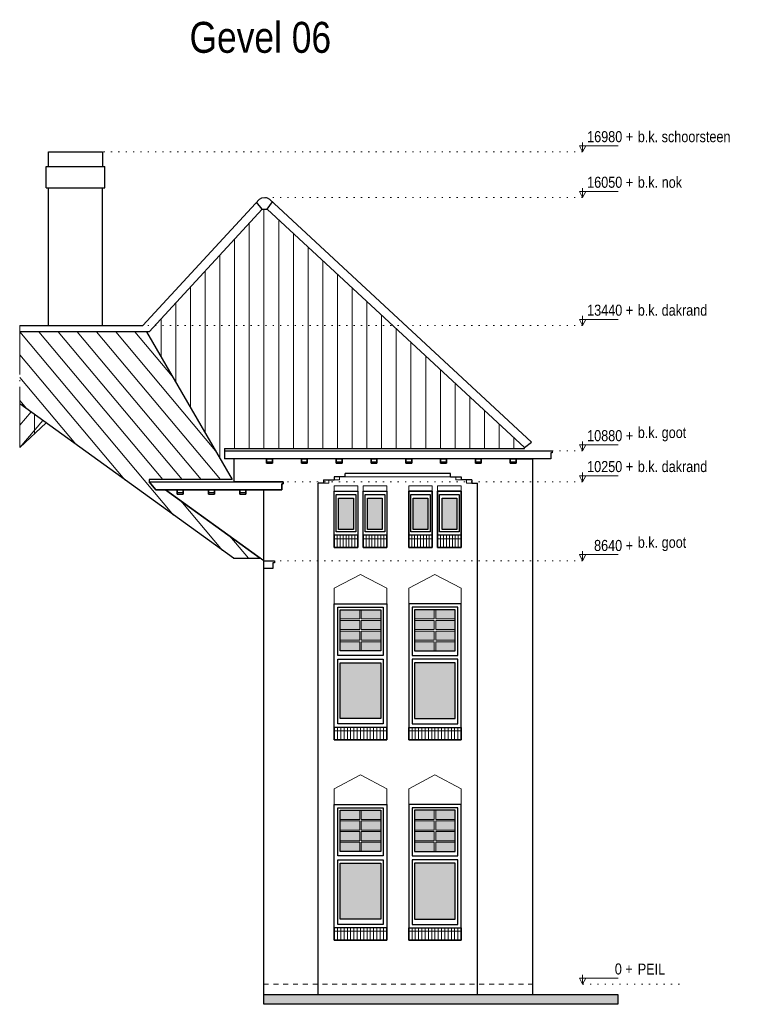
# Model space of a CAD drawing. Extents: x -59835 to 57885, y -767 to 224044.
# Tile 31 of 51: x -959 to 13991, y 139994 to 160081. Entities that reach past the tile are written whole.
import ezdxf

# ---------------------------------------------------------------- set-up
doc = ezdxf.new("R2010")
doc.units = 0
doc.header["$MEASUREMENT"] = 0
for name, pattern in [('DASHDOT', [1250, 1000, -112.5, 25, -112.5]), ('DASHED', [200, 100, -100]), ('DOT', [150, 25, -125])]:
    doc.linetypes.add(name, pattern=pattern)
for name, color, linetype in [('101 - TEKSTEN', 7, 'Continuous'), ('102 - MAATVOERING', 7, 'Continuous'), ('21 - BUITENWANDEN', 92, 'Continuous'), ('27 - DAKEN', 92, 'Continuous'), ('31 - BUITENKOZIJNEN', 7, 'Continuous'), ('31.1 - ARCERING', 7, 'Continuous'), ('52 - AFVOERVOORZIENINGEN', 92, 'Continuous'), ('90 - TERREIN', 7, 'Continuous')]:
    doc.layers.add(name, color=color, linetype=linetype)

msp = doc.modelspace()

# ---------------------------------------------------------------- hatches: boundary and pattern name
at = {"layer": '27 - DAKEN', "linetype": 'Continuous', "lineweight": 13}
h = msp.add_hatch(dxfattribs=at)
h.set_pattern_fill("~A--G'$~", color=253, style=0, pattern_type=0)
h.set_pattern_definition([(90, (1626, 153713), (-300, -1e-05), [])])
h.paths.add_polyline_path([(1626, 153713), (1681, 153713), (3991.625, 156218), (4093, 156216.375), (9341, 151352.625), (9341, 151333), (3220, 151333), (3220, 151123), (3420, 151123), (3420, 150703), (3379, 150703)], flags=0)
h = msp.add_hatch(dxfattribs=at)
h.set_pattern_fill("~A--G'$~", color=253, style=0, pattern_type=0)
h.set_pattern_definition([(130.0376, (-959, 153713), (-229.687, -192.987), [])])
h.paths.add_polyline_path([(-959, 153713), (1626, 153713), (3379, 150703), (1684, 150703), (1684, 150653), (1817, 150493), (2015.5, 150493), (3950.875, 149093), (3400.875, 149093), (-959, 152246.8125)], flags=0)
h = msp.add_hatch(dxfattribs=at)
h.set_pattern_fill("~A--G'$~", color=253, style=0, pattern_type=0)
h.set_pattern_definition([(90, (-959, 151354), (-300, -1e-05), [])])
h.paths.add_polyline_path([(-959, 151354), (-959, 152246.8125), (-421, 151857.625)], flags=0)
h = msp.add_hatch(dxfattribs=at)
h.set_pattern_fill("~A--G'$~", color=253, style=0, pattern_type=0)
h.set_pattern_definition([(229.096, (-959, 151354), (226.74, -196.44), [])])
h.paths.add_polyline_path([(-959, 151354), (-959, 152246.8125), (-421, 151857.625)], flags=0)
at = {"layer": '31.1 - ARCERING', "linetype": 'Continuous', "lineweight": 5}
for points in [[(5550, 149683), (5550, 150323), (5850, 150323), (5850, 149683)], [(5550, 149683), (5550, 150323), (5850, 150323), (5850, 149683)], [(6140, 149683), (6140, 150323), (6440, 150323), (6440, 149683)], [(6140, 149683), (6140, 150323), (6440, 150323), (6440, 149683)], [(7070, 149683), (7070, 150323), (7370, 150323), (7370, 149683)], [(7070, 149683), (7070, 150323), (7370, 150323), (7370, 149683)], [(7660, 149683), (7660, 150323), (7960, 150323), (7960, 149683)], [(7660, 149683), (7660, 150323), (7960, 150323), (7960, 149683)], [(5580, 147855.5), (5580, 148043), (5980, 148043), (5980, 147855.5)], [(5580, 147855.5), (5580, 148043), (5980, 148043), (5980, 147855.5)], [(6010, 147855.5), (6010, 148043), (6410, 148043), (6410, 147855.5)], [(6010, 147855.5), (6010, 148043), (6410, 148043), (6410, 147855.5)], [(7500, 147855.5), (7500, 148043), (7100, 148043), (7100, 147855.5)], [(7500, 147855.5), (7500, 148043), (7100, 148043), (7100, 147855.5)], [(7930, 147855.5), (7930, 148043), (7530, 148043), (7530, 147855.5)], [(7930, 147855.5), (7930, 148043), (7530, 148043), (7530, 147855.5)], [(5580, 147638), (5580, 147825.5), (5980, 147825.5), (5980, 147638)], [(5580, 147638), (5580, 147825.5), (5980, 147825.5), (5980, 147638)], [(6010, 147638), (6010, 147825.5), (6410, 147825.5), (6410, 147638)], [(6010, 147638), (6010, 147825.5), (6410, 147825.5), (6410, 147638)], [(7500, 147638), (7500, 147825.5), (7100, 147825.5), (7100, 147638)], [(7500, 147638), (7500, 147825.5), (7100, 147825.5), (7100, 147638)], [(7930, 147638), (7930, 147825.5), (7530, 147825.5), (7530, 147638)], [(7930, 147638), (7930, 147825.5), (7530, 147825.5), (7530, 147638)], [(5580, 147420.5), (5580, 147608), (5980, 147608), (5980, 147420.5)], [(5580, 147420.5), (5580, 147608), (5980, 147608), (5980, 147420.5)], [(6010, 147420.5), (6010, 147608), (6410, 147608), (6410, 147420.5)], [(6010, 147420.5), (6010, 147608), (6410, 147608), (6410, 147420.5)], [(7500, 147420.5), (7500, 147608), (7100, 147608), (7100, 147420.5)], [(7500, 147420.5), (7500, 147608), (7100, 147608), (7100, 147420.5)], [(7930, 147420.5), (7930, 147608), (7530, 147608), (7530, 147420.5)], [(7930, 147420.5), (7930, 147608), (7530, 147608), (7530, 147420.5)], [(5580, 147203), (5580, 147390.5), (5980, 147390.5), (5980, 147203)], [(5580, 147203), (5580, 147390.5), (5980, 147390.5), (5980, 147203)], [(6010, 147203), (6010, 147390.5), (6410, 147390.5), (6410, 147203)], [(6010, 147203), (6010, 147390.5), (6410, 147390.5), (6410, 147203)], [(7500, 147203), (7500, 147390.5), (7100, 147390.5), (7100, 147203)], [(7500, 147203), (7500, 147390.5), (7100, 147390.5), (7100, 147203)], [(7930, 147203), (7930, 147390.5), (7530, 147390.5), (7530, 147203)], [(7930, 147203), (7930, 147390.5), (7530, 147390.5), (7530, 147203)], [(5580, 145823), (5580, 146963), (6410, 146963), (6410, 145823)], [(5580, 145823), (5580, 146963), (6410, 146963), (6410, 145823)], [(7930, 145823), (7930, 146963), (7100, 146963), (7100, 145823)], [(7930, 145823), (7930, 146963), (7100, 146963), (7100, 145823)], [(5580, 143765.5), (5580, 143953), (5980, 143953), (5980, 143765.5)], [(5580, 143765.5), (5580, 143953), (5980, 143953), (5980, 143765.5)], [(6010, 143765.5), (6010, 143953), (6410, 143953), (6410, 143765.5)], [(6010, 143765.5), (6010, 143953), (6410, 143953), (6410, 143765.5)], [(7500, 143765.5), (7500, 143953), (7100, 143953), (7100, 143765.5)], [(7500, 143765.5), (7500, 143953), (7100, 143953), (7100, 143765.5)], [(7930, 143765.5), (7930, 143953), (7530, 143953), (7530, 143765.5)], [(7930, 143765.5), (7930, 143953), (7530, 143953), (7530, 143765.5)], [(5580, 143548), (5580, 143735.5), (5980, 143735.5), (5980, 143548)], [(5580, 143548), (5580, 143735.5), (5980, 143735.5), (5980, 143548)], [(6010, 143548), (6010, 143735.5), (6410, 143735.5), (6410, 143548)], [(6010, 143548), (6010, 143735.5), (6410, 143735.5), (6410, 143548)], [(7500, 143548), (7500, 143735.5), (7100, 143735.5), (7100, 143548)], [(7500, 143548), (7500, 143735.5), (7100, 143735.5), (7100, 143548)], [(7930, 143548), (7930, 143735.5), (7530, 143735.5), (7530, 143548)], [(7930, 143548), (7930, 143735.5), (7530, 143735.5), (7530, 143548)], [(5580, 143330.5), (5580, 143518), (5980, 143518), (5980, 143330.5)], [(5580, 143330.5), (5580, 143518), (5980, 143518), (5980, 143330.5)], [(6010, 143330.5), (6010, 143518), (6410, 143518), (6410, 143330.5)], [(6010, 143330.5), (6010, 143518), (6410, 143518), (6410, 143330.5)], [(7500, 143330.5), (7500, 143518), (7100, 143518), (7100, 143330.5)], [(7500, 143330.5), (7500, 143518), (7100, 143518), (7100, 143330.5)], [(7930, 143330.5), (7930, 143518), (7530, 143518), (7530, 143330.5)], [(7930, 143330.5), (7930, 143518), (7530, 143518), (7530, 143330.5)], [(5580, 143113), (5580, 143300.5), (5980, 143300.5), (5980, 143113)], [(5580, 143113), (5580, 143300.5), (5980, 143300.5), (5980, 143113)], [(6010, 143113), (6010, 143300.5), (6410, 143300.5), (6410, 143113)], [(6010, 143113), (6010, 143300.5), (6410, 143300.5), (6410, 143113)], [(7500, 143113), (7500, 143300.5), (7100, 143300.5), (7100, 143113)], [(7500, 143113), (7500, 143300.5), (7100, 143300.5), (7100, 143113)], [(7930, 143113), (7930, 143300.5), (7530, 143300.5), (7530, 143113)], [(7930, 143113), (7930, 143300.5), (7530, 143300.5), (7530, 143113)], [(5580, 141733), (5580, 142873), (6410, 142873), (6410, 141733)], [(5580, 141733), (5580, 142873), (6410, 142873), (6410, 141733)], [(7930, 141733), (7930, 142873), (7100, 142873), (7100, 141733)], [(7930, 141733), (7930, 142873), (7100, 142873), (7100, 141733)]]:
    msp.add_hatch(color=253, dxfattribs=at).paths.add_polyline_path(points, flags=0)
at = {"layer": '90 - TERREIN', "linetype": 'Continuous', "lineweight": 5}
msp.add_hatch(color=7, dxfattribs=at).paths.add_polyline_path([(4020, 139994.125), (4020, 140194.125), (11249, 140194.125), (11249, 139994.125)], flags=0)

# ---------------------------------------------------------------- linework, layer by layer
at = {"layer": '102 - MAATVOERING', "color": 213, "linetype": 'Continuous', "lineweight": 13}
for points in [[(10529, 157576.75), (10529, 157383), (10466.5, 157508), (11254, 157508)], [(10529, 157383), (10591.5, 157508)], [(10529, 156646.875), (10529, 156453.125), (10466.5, 156578.125), (11254, 156578.125)], [(10529, 156453.125), (10591.5, 156578.125)], [(10529, 154036.75), (10529, 153843), (10466.5, 153968), (11254, 153968)], [(10529, 153843), (10591.5, 153968)], [(10529, 151476.75), (10529, 151283), (10466.5, 151408), (11254, 151408)], [(10529, 151283), (10591.5, 151408)], [(10529, 150846.75), (10529, 150653), (10466.5, 150778), (11254, 150778)], [(10529, 150653), (10591.5, 150778)], [(10529, 149236.75), (10529, 149043), (10466.5, 149168), (11254, 149168)], [(10529, 149043), (10591.5, 149168)], [(10529, 140596.75), (10529, 140403), (10466.5, 140528), (11254, 140528)], [(10529, 140403), (10591.5, 140528)]]:
    msp.add_lwpolyline(points, dxfattribs=at)
at = {"layer": '102 - MAATVOERING', "color": 8, "linetype": 'DOT', "lineweight": 5}
for points in [[(10529, 157383), (730, 157383)], [(10529, 156453.125), (4035.5, 156453.125)], [(10529, 153843), (1556, 153843)], [(10529, 151283), (9910, 151283)], [(10529, 150653), (4420, 150653)], [(10529, 149043), (4240, 149043)], [(10529, 140403), (12594, 140403)]]:
    msp.add_lwpolyline(points, dxfattribs=at)
at = {"layer": '102 - MAATVOERING', "color": 213, "linetype": 'DASHED', "lineweight": 13}
msp.add_lwpolyline([(4020, 140403), (9510, 140403)], dxfattribs=at)
at = {"layer": '21 - BUITENWANDEN', "color": 92, "linetype": 'Continuous', "lineweight": 25}
for points in [[(-370, 157083), (-370, 157383), (730, 157383), (730, 157083)], [(-420, 157083), (780, 157083)], [(-420, 156653), (-420, 157083)], [(780, 156653), (780, 157083)], [(-420, 156653), (780, 156653)], [(-370, 153843), (-370, 156653)], [(730, 153843), (730, 156653)], [(-370, 153843), (730, 153843)], [(-370, 153843), (730, 153843)], [(4020, 150493), (4390, 150493), (4390, 150613), (4420, 150613), (4420, 150653), (3420, 150653), (3420, 151123)], [(4080, 151123), (3420, 151123)], [(4080, 151123), (4080, 151033), (4200, 151033), (4200, 151123)], [(4790, 151123), (4200, 151123)], [(4790, 151123), (4790, 151033), (4910, 151033), (4910, 151123)], [(5500, 151123), (4910, 151123)], [(5500, 151123), (5500, 151033), (5620, 151033), (5620, 151123)], [(6210, 151123), (5620, 151123)], [(6210, 151123), (6210, 151033), (6330, 151033), (6330, 151123)], [(6920, 151123), (6330, 151123)], [(6920, 151123), (6920, 151033), (7040, 151033), (7040, 151123)], [(7630, 151123), (7040, 151123)], [(7630, 151123), (7630, 151033), (7750, 151033), (7750, 151123)], [(8340, 151123), (7750, 151123)], [(8340, 151123), (8340, 151033), (8460, 151033), (8460, 151123)], [(9050, 151123), (8460, 151123)], [(9050, 151123), (9050, 151033), (9170, 151033), (9170, 151123)], [(9170, 151123), (9510, 151123)], [(9510, 140194.125), (9510, 151123)], [(5240, 150693), (5240, 150623)], [(5240, 150693), (5460, 150693)], [(5680, 150758), (5460, 150758)], [(5460, 150758), (5460, 150693)], [(5680, 150758), (5680, 150823)], [(7830, 150823), (5680, 150823)], [(7830, 150758), (7830, 150823)], [(7830, 150758), (8050, 150758)], [(8050, 150758), (8050, 150693)], [(8270, 150693), (8050, 150693)], [(8270, 150693), (8270, 150623)], [(4020, 149043), (2015.5, 150493), (2254, 150493)], [(2254, 150493), (2254, 150403), (2374, 150403), (2374, 150493)], [(2374, 150493), (2894, 150493)], [(2894, 150493), (2894, 150403), (3014, 150403), (3014, 150493)], [(3014, 150493), (3534, 150493)], [(3534, 150493), (3534, 150403), (3654, 150403), (3654, 150493)], [(3654, 150493), (4020, 150493)], [(4020, 140194.125), (4020, 150493)], [(5130, 140194.125), (5130, 150623)], [(5240, 150623), (5130, 150623)], [(8270, 150623), (8380, 150623)], [(8380, 140194.125), (8380, 150623)], [(4020, 140194.125), (9510, 140194.125)]]:
    msp.add_lwpolyline(points, dxfattribs=at)
at = {"layer": '21 - BUITENWANDEN', "color": 5, "linetype": 'Continuous', "lineweight": 5}
for points in [[(5240, 150623), (5350, 150623), (5350, 150693)], [(5460, 150693), (5570, 150693), (5570, 150763)], [(5680, 150758), (7830, 150758)], [(8050, 150693), (7940, 150693), (7940, 150763)], [(8270, 150623), (8160, 150623), (8160, 150693)], [(5460, 150463), (5460, 150573), (5940, 150573), (5940, 150463)], [(6050, 150463), (6050, 150573), (6530, 150573), (6530, 150463)], [(6980, 150463), (6980, 150573), (7460, 150573), (7460, 150463)], [(7570, 150463), (7570, 150573), (8050, 150573), (8050, 150463)], [(5995, 148763), (5460, 148483)], [(5995, 148763), (6530, 148483)], [(7515, 148763), (6980, 148483)], [(7515, 148763), (8050, 148483)], [(5460, 148163), (5460, 148483)], [(6530, 148163), (6530, 148483)], [(6980, 148163), (6980, 148483)], [(8050, 148163), (8050, 148483)], [(5995, 144673), (5460, 144393)], [(5995, 144673), (6530, 144393)], [(7515, 144673), (6980, 144393)], [(7515, 144673), (8050, 144393)], [(5460, 144073), (5460, 144393)], [(6530, 144073), (6530, 144393)], [(6980, 144073), (6980, 144393)], [(8050, 144073), (8050, 144393)]]:
    msp.add_lwpolyline(points, dxfattribs=at)
at = {"layer": '21 - BUITENWANDEN', "color": 92, "linetype": 'Continuous', "lineweight": 25}
for points in [[(5460, 150463), (5940, 150463), (5940, 149313), (5460, 149313)], [(6050, 150463), (6530, 150463), (6530, 149313), (6050, 149313)], [(7460, 150463), (6980, 150463), (6980, 149313), (7460, 149313)], [(8050, 150463), (7570, 150463), (7570, 149313), (8050, 149313)], [(5460, 145393), (5460, 148163), (6530, 148163), (6530, 145393)], [(8050, 145393), (8050, 148163), (6980, 148163), (6980, 145393)], [(5460, 141303), (5460, 144073), (6530, 144073), (6530, 141303)], [(8050, 141303), (8050, 144073), (6980, 144073), (6980, 141303)]]:
    msp.add_lwpolyline(points, close=True, dxfattribs=at)
at = {"layer": '27 - DAKEN', "color": 92, "linetype": 'Continuous', "lineweight": 25}
for points in [[(-959, 153843), (1556, 153843), (3934, 156421)], [(3991.625, 156218), (3874, 156356)], [(4093, 156216.375), (4198, 156364.5)], [(4137, 156421), (9484, 151465.3125)], [(1681, 153713), (3991.625, 156218)], [(3991.625, 156218), (4093, 156216.375)], [(4093, 156216.375), (9341, 151352.625)], [(1681, 153713), (-959, 153713)], [(1626, 153713), (3379, 150703), (1684, 150703), (1684, 150653), (1817, 150493), (2015.5, 150493), (3950.875, 149093)], [(3400.875, 149093), (-959, 152246.8125)], [(-421, 151857.625), (-959, 151354)], [(9341, 151352.625), (9484, 151465.3125)], [(3220, 151333), (9341, 151333)], [(3220, 151333), (3220, 151123)], [(9341, 151333), (9341, 151352.625)], [(3400.875, 149093), (3950.875, 149093)]]:
    msp.add_lwpolyline(points, dxfattribs=at)
msp.add_lwpolyline([(3934, 156421, -0.3165631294), (4137, 156421)], format="xyb", dxfattribs=at)
at = {"layer": '27 - DAKEN', "color": 213, "linetype": 'DASHDOT', "lineweight": 13}
msp.add_lwpolyline([(-959, 153843), (-959, 151354)], dxfattribs=at)
at = {"layer": '31 - BUITENKOZIJNEN', "color": 92, "linetype": 'Continuous', "lineweight": 25}
for points in [[(5460, 149313), (5460, 150463), (5940, 150463), (5940, 149313)], [(5460, 149563), (5460, 150463), (5940, 150463), (5940, 149563)], [(6050, 149313), (6050, 150463), (6530, 150463), (6530, 149313)], [(6050, 149563), (6050, 150463), (6530, 150463), (6530, 149563)], [(6980, 149313), (6980, 150463), (7460, 150463), (7460, 149313)], [(6980, 149563), (6980, 150463), (7460, 150463), (7460, 149563)], [(7570, 149313), (7570, 150463), (8050, 150463), (8050, 149313)], [(7570, 149563), (7570, 150463), (8050, 150463), (8050, 149563)], [(5500, 149633), (5500, 150393), (5900, 150393), (5900, 149633)], [(5550, 149683), (5550, 150323), (5850, 150323), (5850, 149683)], [(6090, 149633), (6090, 150393), (6490, 150393), (6490, 149633)], [(6140, 149683), (6140, 150323), (6440, 150323), (6440, 149683)], [(7020, 149633), (7020, 150393), (7420, 150393), (7420, 149633)], [(7070, 149683), (7070, 150323), (7370, 150323), (7370, 149683)], [(7610, 149633), (7610, 150393), (8010, 150393), (8010, 149633)], [(7660, 149683), (7660, 150323), (7960, 150323), (7960, 149683)], [(5460, 145643), (5460, 148163), (6530, 148163), (6530, 145643)], [(5530, 147113), (5530, 148093), (6460, 148093), (6460, 147113)], [(5580, 147203), (5580, 148043), (6410, 148043), (6410, 147203)], [(8050, 145643), (8050, 148163), (6980, 148163), (6980, 145643)], [(7980, 147113), (7980, 148093), (7050, 148093), (7050, 147113)], [(7930, 147203), (7930, 148043), (7100, 148043), (7100, 147203)], [(5530, 145713), (5530, 147033), (6460, 147033), (6460, 145713)], [(5580, 145823), (5580, 146963), (6410, 146963), (6410, 145823)], [(7980, 145713), (7980, 147033), (7050, 147033), (7050, 145713)], [(7930, 145823), (7930, 146963), (7100, 146963), (7100, 145823)], [(5460, 141553), (5460, 144073), (6530, 144073), (6530, 141553)], [(8050, 141553), (8050, 144073), (6980, 144073), (6980, 141553)], [(5530, 143023), (5530, 144003), (6460, 144003), (6460, 143023)], [(5580, 143113), (5580, 143953), (6410, 143953), (6410, 143113)], [(7980, 143023), (7980, 144003), (7050, 144003), (7050, 143023)], [(7930, 143113), (7930, 143953), (7100, 143953), (7100, 143113)], [(5530, 141623), (5530, 142943), (6460, 142943), (6460, 141623)], [(5580, 141733), (5580, 142873), (6410, 142873), (6410, 141733)], [(7980, 141623), (7980, 142943), (7050, 142943), (7050, 141623)], [(7930, 141733), (7930, 142873), (7100, 142873), (7100, 141733)]]:
    msp.add_lwpolyline(points, close=True, dxfattribs=at)
for points in [[(5460, 149563), (5460, 149313), (5940, 149313), (5940, 149563)], [(6050, 149563), (6050, 149313), (6530, 149313), (6530, 149563)], [(6980, 149563), (6980, 149313), (7460, 149313), (7460, 149563)], [(7570, 149563), (7570, 149313), (8050, 149313), (8050, 149563)], [(5460, 145643), (5460, 145393), (6530, 145393), (6530, 145643)], [(8050, 145643), (8050, 145393), (6980, 145393), (6980, 145643)], [(5460, 141553), (5460, 141303), (6530, 141303), (6530, 141553)], [(8050, 141553), (8050, 141303), (6980, 141303), (6980, 141553)]]:
    msp.add_lwpolyline(points, dxfattribs=at)
at = {"layer": '31 - BUITENKOZIJNEN', "color": 5, "linetype": 'Continuous', "lineweight": 5}
for points in [[(5460, 149493), (5940, 149493)], [(5520, 149313), (5520, 149563)], [(5580, 149313), (5580, 149563)], [(5640, 149313), (5640, 149563)], [(5700, 149313), (5700, 149563)], [(5760, 149313), (5760, 149563)], [(5820, 149313), (5820, 149563)], [(5880, 149313), (5880, 149563)], [(6050, 149493), (6530, 149493)], [(6110, 149313), (6110, 149563)], [(6170, 149313), (6170, 149563)], [(6230, 149313), (6230, 149563)], [(6290, 149313), (6290, 149563)], [(6350, 149313), (6350, 149563)], [(6410, 149313), (6410, 149563)], [(6470, 149313), (6470, 149563)], [(6980, 149493), (7460, 149493)], [(7040, 149313), (7040, 149563)], [(7100, 149313), (7100, 149563)], [(7160, 149313), (7160, 149563)], [(7220, 149313), (7220, 149563)], [(7280, 149313), (7280, 149563)], [(7340, 149313), (7340, 149563)], [(7400, 149313), (7400, 149563)], [(7570, 149493), (8050, 149493)], [(7630, 149313), (7630, 149563)], [(7690, 149313), (7690, 149563)], [(7750, 149313), (7750, 149563)], [(7810, 149313), (7810, 149563)], [(7870, 149313), (7870, 149563)], [(7930, 149313), (7930, 149563)], [(7990, 149313), (7990, 149563)], [(5980, 147855.5), (5980, 148043)], [(6010, 147855.5), (6010, 148043)], [(7500, 147855.5), (7500, 148043)], [(7530, 147855.5), (7530, 148043)], [(5580, 147855.5), (5980, 147855.5)], [(6410, 147855.5), (6010, 147855.5)], [(7100, 147855.5), (7500, 147855.5)], [(7930, 147855.5), (7530, 147855.5)], [(5580, 147825.5), (5980, 147825.5)], [(5980, 147825.5), (5980, 147638)], [(6410, 147825.5), (6010, 147825.5)], [(6010, 147825.5), (6010, 147638)], [(7100, 147825.5), (7500, 147825.5)], [(7500, 147825.5), (7500, 147638)], [(7930, 147825.5), (7530, 147825.5)], [(7530, 147825.5), (7530, 147638)], [(5580, 147638), (5980, 147638)], [(5580, 147608), (5980, 147608)], [(5980, 147608), (5980, 147420.5)], [(6410, 147638), (6010, 147638)], [(6410, 147608), (6010, 147608)], [(6010, 147608), (6010, 147420.5)], [(7100, 147638), (7500, 147638)], [(7100, 147608), (7500, 147608)], [(7500, 147608), (7500, 147420.5)], [(7930, 147638), (7530, 147638)], [(7930, 147608), (7530, 147608)], [(7530, 147608), (7530, 147420.5)], [(5580, 147420.5), (5980, 147420.5)], [(5580, 147390.5), (5980, 147390.5)], [(5980, 147390.5), (5980, 147203)], [(6410, 147420.5), (6010, 147420.5)], [(6410, 147390.5), (6010, 147390.5)], [(6010, 147390.5), (6010, 147203)], [(7100, 147420.5), (7500, 147420.5)], [(7100, 147390.5), (7500, 147390.5)], [(7500, 147390.5), (7500, 147203)], [(7930, 147420.5), (7530, 147420.5)], [(7930, 147390.5), (7530, 147390.5)], [(7530, 147390.5), (7530, 147203)], [(5526.875, 145393), (5526.875, 145643)], [(5593.75, 145393), (5593.75, 145643)], [(5660.625, 145393), (5660.625, 145643)], [(5727.5, 145393), (5727.5, 145643)], [(5794.375, 145393), (5794.375, 145643)], [(5861.25, 145393), (5861.25, 145643)], [(5928.125, 145393), (5928.125, 145643)], [(5995, 145393), (5995, 145643)], [(6061.875, 145393), (6061.875, 145643)], [(6128.75, 145393), (6128.75, 145643)], [(6195.625, 145393), (6195.625, 145643)], [(6262.5, 145393), (6262.5, 145643)], [(6329.375, 145393), (6329.375, 145643)], [(6396.25, 145393), (6396.25, 145643)], [(6463.125, 145393), (6463.125, 145643)], [(7046.875, 145393), (7046.875, 145643)], [(7113.75, 145393), (7113.75, 145643)], [(7180.625, 145393), (7180.625, 145643)], [(7247.5, 145393), (7247.5, 145643)], [(7314.375, 145393), (7314.375, 145643)], [(7381.25, 145393), (7381.25, 145643)], [(7448.125, 145393), (7448.125, 145643)], [(7515, 145393), (7515, 145643)], [(7581.875, 145393), (7581.875, 145643)], [(7648.75, 145393), (7648.75, 145643)], [(7715.625, 145393), (7715.625, 145643)], [(7782.5, 145393), (7782.5, 145643)], [(7849.375, 145393), (7849.375, 145643)], [(7916.25, 145393), (7916.25, 145643)], [(7983.125, 145393), (7983.125, 145643)], [(5460, 145573), (6530, 145573)], [(8050, 145573), (6980, 145573)], [(5980, 143765.5), (5980, 143953)], [(6010, 143765.5), (6010, 143953)], [(7500, 143765.5), (7500, 143953)], [(7530, 143765.5), (7530, 143953)], [(5580, 143765.5), (5980, 143765.5)], [(5580, 143735.5), (5980, 143735.5)], [(5980, 143735.5), (5980, 143548)], [(6410, 143765.5), (6010, 143765.5)], [(6410, 143735.5), (6010, 143735.5)], [(6010, 143735.5), (6010, 143548)], [(7100, 143765.5), (7500, 143765.5)], [(7100, 143735.5), (7500, 143735.5)], [(7500, 143735.5), (7500, 143548)], [(7930, 143765.5), (7530, 143765.5)], [(7930, 143735.5), (7530, 143735.5)], [(7530, 143735.5), (7530, 143548)], [(5580, 143548), (5980, 143548)], [(5580, 143518), (5980, 143518)], [(5980, 143518), (5980, 143330.5)], [(6410, 143548), (6010, 143548)], [(6410, 143518), (6010, 143518)], [(6010, 143518), (6010, 143330.5)], [(7100, 143548), (7500, 143548)], [(7100, 143518), (7500, 143518)], [(7500, 143518), (7500, 143330.5)], [(7930, 143548), (7530, 143548)], [(7930, 143518), (7530, 143518)], [(7530, 143518), (7530, 143330.5)], [(5580, 143330.5), (5980, 143330.5)], [(5580, 143300.5), (5980, 143300.5)], [(5980, 143300.5), (5980, 143113)], [(6410, 143330.5), (6010, 143330.5)], [(6410, 143300.5), (6010, 143300.5)], [(6010, 143300.5), (6010, 143113)], [(7100, 143330.5), (7500, 143330.5)], [(7100, 143300.5), (7500, 143300.5)], [(7500, 143300.5), (7500, 143113)], [(7930, 143330.5), (7530, 143330.5)], [(7930, 143300.5), (7530, 143300.5)], [(7530, 143300.5), (7530, 143113)], [(5460, 141483), (6530, 141483)], [(5526.875, 141303), (5526.875, 141553)], [(5593.75, 141303), (5593.75, 141553)], [(5660.625, 141303), (5660.625, 141553)], [(5727.5, 141303), (5727.5, 141553)], [(5794.375, 141303), (5794.375, 141553)], [(5861.25, 141303), (5861.25, 141553)], [(5928.125, 141303), (5928.125, 141553)], [(5995, 141303), (5995, 141553)], [(6061.875, 141303), (6061.875, 141553)], [(6128.75, 141303), (6128.75, 141553)], [(6195.625, 141303), (6195.625, 141553)], [(6262.5, 141303), (6262.5, 141553)], [(6329.375, 141303), (6329.375, 141553)], [(6396.25, 141303), (6396.25, 141553)], [(6463.125, 141303), (6463.125, 141553)], [(8050, 141483), (6980, 141483)], [(7046.875, 141303), (7046.875, 141553)], [(7113.75, 141303), (7113.75, 141553)], [(7180.625, 141303), (7180.625, 141553)], [(7247.5, 141303), (7247.5, 141553)], [(7314.375, 141303), (7314.375, 141553)], [(7381.25, 141303), (7381.25, 141553)], [(7448.125, 141303), (7448.125, 141553)], [(7515, 141303), (7515, 141553)], [(7581.875, 141303), (7581.875, 141553)], [(7648.75, 141303), (7648.75, 141553)], [(7715.625, 141303), (7715.625, 141553)], [(7782.5, 141303), (7782.5, 141553)], [(7849.375, 141303), (7849.375, 141553)], [(7916.25, 141303), (7916.25, 141553)], [(7983.125, 141303), (7983.125, 141553)]]:
    msp.add_lwpolyline(points, dxfattribs=at)
at = {"layer": '52 - AFVOERVOORZIENINGEN', "color": 92, "linetype": 'Continuous', "lineweight": 25}
for points in [[(3220, 151283), (9910, 151283), (9910, 151243), (9880, 151243), (9880, 151123), (3220, 151123)], [(3220, 151283), (3220, 151123)], [(1684, 150653), (4420, 150653), (4420, 150613), (4390, 150613), (4390, 150493), (1817, 150493)], [(1817, 150493), (1684, 150653)], [(4020, 148883), (4020, 149043)], [(4020, 149043), (4240, 149043), (4240, 149003), (4210, 149003), (4210, 148883), (4020, 148883)]]:
    msp.add_lwpolyline(points, dxfattribs=at)
for points in [[(4080, 151123), (4200, 151123), (4200, 151033), (4080, 151033)], [(4790, 151123), (4910, 151123), (4910, 151033), (4790, 151033)], [(5500, 151123), (5620, 151123), (5620, 151033), (5500, 151033)], [(6210, 151123), (6330, 151123), (6330, 151033), (6210, 151033)], [(6920, 151123), (7040, 151123), (7040, 151033), (6920, 151033)], [(7630, 151123), (7750, 151123), (7750, 151033), (7630, 151033)], [(8340, 151123), (8460, 151123), (8460, 151033), (8340, 151033)], [(9050, 151123), (9170, 151123), (9170, 151033), (9050, 151033)], [(2254, 150493), (2374, 150493), (2374, 150403), (2254, 150403)], [(2894, 150493), (3014, 150493), (3014, 150403), (2894, 150403)], [(3534, 150493), (3654, 150493), (3654, 150403), (3534, 150403)]]:
    msp.add_lwpolyline(points, close=True, dxfattribs=at)
at = {"layer": '52 - AFVOERVOORZIENINGEN', "color": 5, "linetype": 'Continuous', "lineweight": 5}
for points in [[(4080, 151063), (4200, 151063)], [(4790, 151063), (4910, 151063)], [(5500, 151063), (5620, 151063)], [(6210, 151063), (6330, 151063)], [(6920, 151063), (7040, 151063)], [(7630, 151063), (7750, 151063)], [(8340, 151063), (8460, 151063)], [(9050, 151063), (9170, 151063)], [(2254, 150433), (2374, 150433)], [(2894, 150433), (3014, 150433)], [(3534, 150433), (3654, 150433)]]:
    msp.add_lwpolyline(points, dxfattribs=at)
at = {"layer": '90 - TERREIN', "color": 92, "linetype": 'Continuous', "lineweight": 25}
for points in [[(4020, 140194.125), (11249, 140194.125)], [(4020, 139994.125), (4020, 140194.125)], [(11249, 140194.125), (11249, 139994.125)], [(11249, 139994.125), (4020, 139994.125)]]:
    msp.add_lwpolyline(points, dxfattribs=at)

# ---------------------------------------------------------------- texts
at = {"layer": '101 - TEKSTEN', "color": 7, "linetype": 'Continuous', "lineweight": 0, "insert": (2507, 159397), "char_height": 629.999983, "attachment_point": 7, "line_spacing_factor": 1.333333}
msp.add_mtext('{\\fArial Narrow|b0|i0|c12|p0;Gevel 06}', dxfattribs=at)
at = {"layer": '102 - MAATVOERING', "color": 7, "linetype": 'Continuous', "lineweight": 0, "char_height": 224.999994, "attachment_point": 7, "line_spacing_factor": 0.8}
for s, insert in [('{\\fArial Narrow|b0|i0|c12|p0; 16980 + }', (10549.1406, 157579.25)), ('{\\fArial Narrow|b0|i0|c12|p0;b.k. schoorsteen}', (11654, 157579.25)), ('{\\fArial Narrow|b0|i0|c12|p0;b.k. nok}', (11654, 156649.375)), ('{\\fArial Narrow|b0|i0|c12|p0; 16050 + }', (10549.1406, 156649.375)), ('{\\fArial Narrow|b0|i0|c12|p0;b.k. dakrand}', (11654, 154039.25)), ('{\\fArial Narrow|b0|i0|c12|p0; 13440 + }', (10549.1406, 154039.25)), ('{\\fArial Narrow|b0|i0|c12|p0; 10880 + }', (10549.1406, 151479.25)), ('{\\fArial Narrow|b0|i0|c12|p0;b.k. goot}', (11654, 151479.25)), ('{\\fArial Narrow|b0|i0|c12|p0; 10250 + }', (10549.1406, 150849.25)), ('{\\fArial Narrow|b0|i0|c12|p0;b.k. dakrand}', (11654, 150849.25)), ('{\\fArial Narrow|b0|i0|c12|p0;  8640 + }', (10618.5938, 149239.25)), ('{\\fArial Narrow|b0|i0|c12|p0;b.k. goot}', (11654, 149239.25)), ('{\\fArial Narrow|b0|i0|c12|p0;     0 + }', (10826.9219, 140599.25)), ('{\\fArial Narrow|b0|i0|c12|p0;PEIL}', (11654, 140599.25))]:
    msp.add_mtext(s, dxfattribs=dict(at, insert=insert))

doc.saveas('drawing.dxf')
